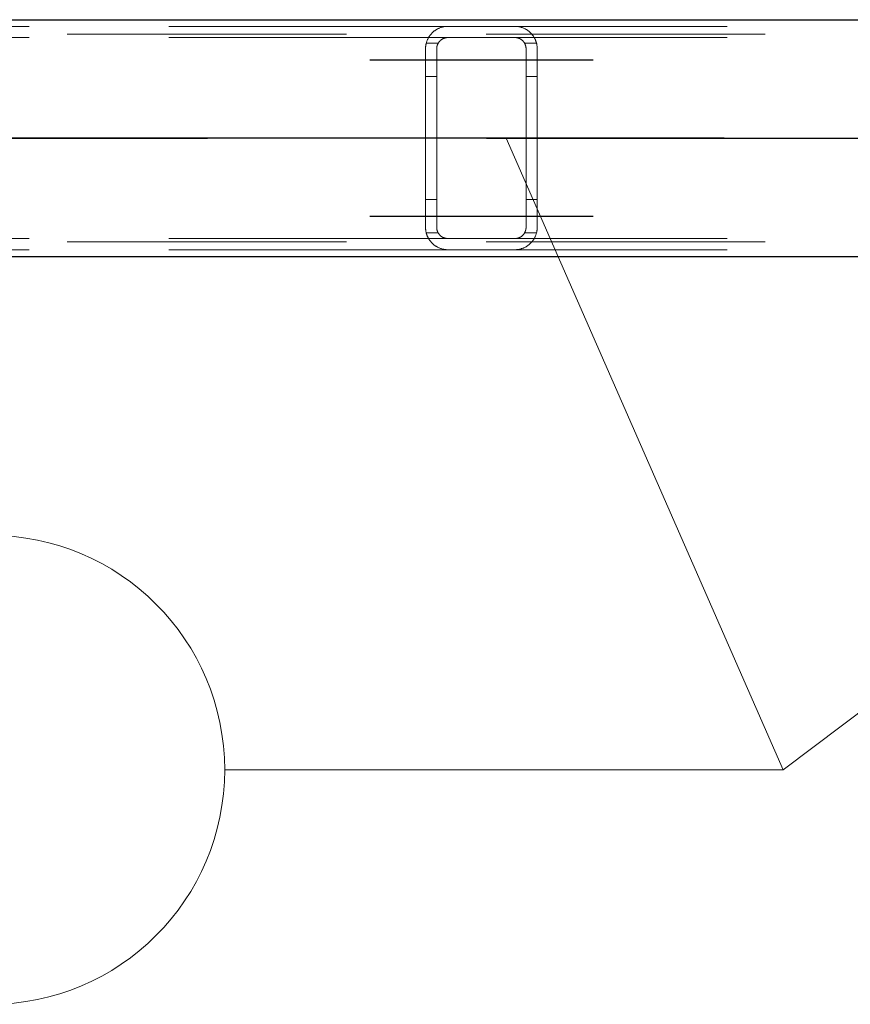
# Model space of a CAD drawing. Header units: millimetres. Extents: x -851 to 2, y 9346 to 10016.
# Tile 163 of 256: x -508 to -500.57, y 9385.17 to 9393.99. Entities that reach past the tile are written whole.
import ezdxf

# ---------------------------------------------------------------- set-up
doc = ezdxf.new("R2010")
doc.units = ezdxf.units.MM
doc.header["$LTSCALE"] = 10
doc.linetypes.add('HIDDEN', pattern=[0.375, 0.25, -0.125])
doc.linetypes.add('MITTE', pattern=[2, 1.25, -0.25, 0.25, -0.25])
for name, color, linetype, lineweight in [('PS_Hidden', 2, 'HIDDEN', 9), ('PS_Pos', 1, 'Continuous', 15), ('PS_Shape', 161, 'Continuous', 30), ('PS_SOLID', 7, 'Continuous', 30)]:
    doc.layers.add(name, color=color, linetype=linetype, lineweight=lineweight)
doc.layers.add('PS_Mid', color=5, linetype='MITTE')
doc.styles.add('simplex', font='simplex.shx', dxfattribs={"width": 0.75})

# ---------------------------------------------------------------- blocks, each defined once
blk = doc.blocks.new('*X1129')
at = {"layer": 'PS_Hidden', "color": 2, "linetype": 'HIDDEN'}
for p, q in [((-504.1684, 9393.932), (-513.5684, 9393.932)), ((-504.2862, 9393.8936), (-504.2823, 9393.8964)), ((-504.2823, 9393.8964), (-504.2783, 9393.8991)), ((-504.2783, 9393.8991), (-504.2741, 9393.9018)), ((-504.2741, 9393.9018), (-504.2697, 9393.9044)), ((-504.2697, 9393.9044), (-504.2652, 9393.907)), ((-504.2652, 9393.907), (-504.2605, 9393.9095)), ((-504.2605, 9393.9095), (-504.2556, 9393.9119)), ((-504.2556, 9393.9119), (-504.2506, 9393.9143)), ((-504.2506, 9393.9143), (-504.2455, 9393.9165)), ((-504.2455, 9393.9165), (-504.2402, 9393.9187)), ((-504.2402, 9393.9187), (-504.2348, 9393.9207)), ((-504.2348, 9393.9207), (-504.2293, 9393.9225)), ((-504.2293, 9393.9225), (-504.2236, 9393.9243)), ((-504.2236, 9393.9243), (-504.2177, 9393.9259)), ((-504.2177, 9393.9259), (-504.2114, 9393.9274)), ((-504.2114, 9393.9274), (-504.2046, 9393.9287)), ((-504.2046, 9393.9287), (-504.1976, 9393.9299)), ((-504.1976, 9393.9299), (-504.1904, 9393.9308)), ((-504.1904, 9393.9308), (-504.183, 9393.9315)), ((-504.183, 9393.9315), (-504.1756, 9393.9319)), ((-504.1756, 9393.9319), (-504.1684, 9393.932)), ((-504.1684, 9393.932), (-503.5684, 9393.932)), ((-504.1684, 9393.932), (-504.1684, 9393.932)), ((-494.1684, 9393.932), (-503.5684, 9393.932)), ((-503.5684, 9393.932), (-503.561, 9393.9319)), ((-503.561, 9393.9319), (-503.5536, 9393.9315)), ((-503.5536, 9393.9315), (-503.5464, 9393.9308)), ((-503.5464, 9393.9308), (-503.5392, 9393.9299)), ((-503.5392, 9393.9299), (-503.5323, 9393.9288)), ((-503.5323, 9393.9288), (-503.5257, 9393.9274)), ((-503.5257, 9393.9274), (-503.5194, 9393.9259)), ((-503.5194, 9393.9259), (-503.5134, 9393.9243)), ((-503.5134, 9393.9243), (-503.5078, 9393.9226)), ((-503.5078, 9393.9226), (-503.5025, 9393.9209)), ((-503.5025, 9393.9209), (-503.4973, 9393.919)), ((-503.4973, 9393.919), (-503.4923, 9393.917)), ((-503.4923, 9393.917), (-503.4873, 9393.9149)), ((-503.4873, 9393.9149), (-503.4825, 9393.9126)), ((-503.4825, 9393.9126), (-503.4778, 9393.9103)), ((-503.4778, 9393.9103), (-503.4732, 9393.9079)), ((-503.4732, 9393.9079), (-503.4687, 9393.9054)), ((-503.4687, 9393.9054), (-503.4643, 9393.9028)), ((-503.4643, 9393.9028), (-503.4601, 9393.9001)), ((-503.4601, 9393.9001), (-503.456, 9393.8974)), ((-503.456, 9393.8974), (-503.452, 9393.8946)), ((-503.452, 9393.8946), (-503.4481, 9393.8917)), ((-781.326, 9393.862), (-486.126, 9393.862)), ((-504.1684, 9393.832), (-513.5684, 9393.832)), ((-504.3545, 9393.8051), (-504.3528, 9393.8094)), ((-504.3528, 9393.8094), (-504.351, 9393.8136)), ((-504.351, 9393.8136), (-504.349, 9393.8178)), ((-504.349, 9393.8178), (-504.347, 9393.8219)), ((-504.347, 9393.8219), (-504.3449, 9393.826)), ((-504.3449, 9393.826), (-504.3427, 9393.83)), ((-504.3427, 9393.83), (-504.3404, 9393.834)), ((-504.3404, 9393.834), (-504.3381, 9393.8379)), ((-504.3381, 9393.8379), (-504.3356, 9393.8417)), ((-504.3356, 9393.8417), (-504.3331, 9393.8455)), ((-504.3331, 9393.8455), (-504.3305, 9393.8492)), ((-504.3305, 9393.8492), (-504.3278, 9393.8528)), ((-504.3278, 9393.8528), (-504.325, 9393.8564)), ((-504.325, 9393.8564), (-504.3222, 9393.8599)), ((-504.3222, 9393.8599), (-504.3193, 9393.8633)), ((-504.3193, 9393.8633), (-504.3163, 9393.8667)), ((-504.3163, 9393.8667), (-504.3132, 9393.8699)), ((-504.3132, 9393.8699), (-504.3101, 9393.8732)), ((-504.3101, 9393.8732), (-504.3069, 9393.8763)), ((-504.3069, 9393.8763), (-504.3036, 9393.8794)), ((-504.3036, 9393.8794), (-504.3003, 9393.8824)), ((-504.3003, 9393.8824), (-504.2969, 9393.8853)), ((-504.2969, 9393.8853), (-504.2934, 9393.8881)), ((-504.2934, 9393.8881), (-504.2899, 9393.8909)), ((-504.2899, 9393.8909), (-504.2862, 9393.8936)), ((-504.2349, 9393.8067), (-504.2367, 9393.805)), ((-504.2331, 9393.8082), (-504.2349, 9393.8067)), ((-504.2312, 9393.8098), (-504.2331, 9393.8082)), ((-504.2293, 9393.8113), (-504.2312, 9393.8098)), ((-504.2273, 9393.8129), (-504.2293, 9393.8113)), ((-504.2251, 9393.8144), (-504.2273, 9393.8129)), ((-504.2229, 9393.8158), (-504.2251, 9393.8144)), ((-504.2206, 9393.8173), (-504.2229, 9393.8158)), ((-504.2183, 9393.8187), (-504.2206, 9393.8173)), ((-504.2158, 9393.8201), (-504.2183, 9393.8187)), ((-504.2133, 9393.8214), (-504.2158, 9393.8201)), ((-504.2107, 9393.8226), (-504.2133, 9393.8214)), ((-504.208, 9393.8238), (-504.2107, 9393.8226)), ((-504.2053, 9393.825), (-504.208, 9393.8238)), ((-504.2025, 9393.826), (-504.2053, 9393.825)), ((-504.1996, 9393.827), (-504.2025, 9393.826)), ((-504.1967, 9393.8279), (-504.1996, 9393.827)), ((-504.1937, 9393.8288), (-504.1967, 9393.8279)), ((-504.1906, 9393.8295), (-504.1937, 9393.8288)), ((-504.1876, 9393.8302), (-504.1906, 9393.8295)), ((-504.1844, 9393.8307), (-504.1876, 9393.8302)), ((-504.1813, 9393.8312), (-504.1844, 9393.8307)), ((-504.1781, 9393.8316), (-504.1813, 9393.8312)), ((-504.1749, 9393.8318), (-504.1781, 9393.8316)), ((-504.1716, 9393.832), (-504.1749, 9393.8318)), ((-504.1684, 9393.832), (-504.1716, 9393.832)), ((-503.5684, 9393.832), (-504.1684, 9393.832)), ((-494.1684, 9393.832), (-503.5684, 9393.832)), ((-503.565, 9393.832), (-503.5684, 9393.832)), ((-503.5684, 9393.832), (-503.5684, 9393.832)), ((-503.5617, 9393.8318), (-503.565, 9393.832)), ((-503.5583, 9393.8315), (-503.5617, 9393.8318)), ((-503.5549, 9393.8311), (-503.5583, 9393.8315)), ((-503.5515, 9393.8306), (-503.5549, 9393.8311)), ((-503.5482, 9393.83), (-503.5515, 9393.8306)), ((-503.545, 9393.8293), (-503.5482, 9393.83)), ((-503.5419, 9393.8285), (-503.545, 9393.8293)), ((-503.5389, 9393.8276), (-503.5419, 9393.8285)), ((-503.536, 9393.8267), (-503.5389, 9393.8276)), ((-503.5333, 9393.8257), (-503.536, 9393.8267)), ((-503.5307, 9393.8246), (-503.5333, 9393.8257)), ((-503.5281, 9393.8235), (-503.5307, 9393.8246)), ((-503.5255, 9393.8223), (-503.5281, 9393.8235)), ((-503.523, 9393.8211), (-503.5255, 9393.8223)), ((-503.5205, 9393.8198), (-503.523, 9393.8211)), ((-503.5181, 9393.8184), (-503.5205, 9393.8198)), ((-503.5158, 9393.817), (-503.5181, 9393.8184)), ((-503.5135, 9393.8155), (-503.5158, 9393.817)), ((-503.5113, 9393.814), (-503.5135, 9393.8155)), ((-503.5091, 9393.8125), (-503.5113, 9393.814)), ((-503.5071, 9393.8109), (-503.5091, 9393.8125)), ((-503.505, 9393.8094), (-503.5071, 9393.8109)), ((-503.5031, 9393.8078), (-503.505, 9393.8094)), ((-503.5013, 9393.8062), (-503.5031, 9393.8078)), ((-503.4995, 9393.8046), (-503.5013, 9393.8062)), ((-503.4481, 9393.8917), (-503.4443, 9393.8889)), ((-503.4443, 9393.8889), (-503.4407, 9393.8859)), ((-503.4407, 9393.8859), (-503.4372, 9393.883)), ((-503.4372, 9393.883), (-503.4338, 9393.88)), ((-503.4338, 9393.88), (-503.4306, 9393.877)), ((-503.4306, 9393.877), (-503.4275, 9393.874)), ((-503.4275, 9393.874), (-503.4245, 9393.8709)), ((-503.4245, 9393.8709), (-503.4215, 9393.8678)), ((-503.4215, 9393.8678), (-503.4186, 9393.8646)), ((-503.4186, 9393.8646), (-503.4157, 9393.8612)), ((-503.4157, 9393.8612), (-503.4129, 9393.8579)), ((-503.4129, 9393.8579), (-503.4102, 9393.8544)), ((-503.4102, 9393.8544), (-503.4075, 9393.8508)), ((-503.4075, 9393.8508), (-503.4049, 9393.8472)), ((-503.4049, 9393.8472), (-503.4023, 9393.8435)), ((-503.4023, 9393.8435), (-503.3999, 9393.8397)), ((-503.3999, 9393.8397), (-503.3975, 9393.8359)), ((-503.3975, 9393.8359), (-503.3951, 9393.8319)), ((-503.3951, 9393.8319), (-503.3929, 9393.8279)), ((-503.3929, 9393.8279), (-503.3907, 9393.8239)), ((-503.3907, 9393.8239), (-503.3886, 9393.8197)), ((-503.3886, 9393.8197), (-503.3866, 9393.8155)), ((-503.3866, 9393.8155), (-503.3847, 9393.8113)), ((-503.3847, 9393.8113), (-503.3829, 9393.8069)), ((-503.3829, 9393.8069), (-503.3812, 9393.8025)), ((-504.3684, 9393.732), (-504.3683, 9393.7367)), ((-504.3684, 9392.132), (-504.3684, 9393.732)), ((-504.3683, 9393.7367), (-504.3681, 9393.7414)), ((-504.3681, 9393.7414), (-504.3679, 9393.7461)), ((-504.3679, 9393.7461), (-504.3675, 9393.7508)), ((-504.3675, 9393.7508), (-504.367, 9393.7554)), ((-504.367, 9393.7554), (-504.3664, 9393.7601)), ((-504.3664, 9393.7601), (-504.3656, 9393.7647)), ((-504.3656, 9393.7647), (-504.3648, 9393.7693)), ((-504.3648, 9393.7693), (-504.3639, 9393.7739)), ((-504.3639, 9393.7739), (-504.3629, 9393.7785)), ((-504.3629, 9393.7785), (-504.3617, 9393.783)), ((-504.255, 9393.782), (-504.362, 9393.782)), ((-504.3617, 9393.783), (-504.3605, 9393.7875)), ((-504.3605, 9393.7875), (-504.3591, 9393.792)), ((-504.3591, 9393.792), (-504.3577, 9393.7964)), ((-504.3577, 9393.7964), (-504.3562, 9393.8008)), ((-504.3562, 9393.8008), (-504.3545, 9393.8051)), ((-504.2683, 9393.7342), (-504.2684, 9393.732)), ((-504.2684, 9393.732), (-504.2684, 9392.132)), ((-504.2684, 9393.732), (-504.2684, 9393.732)), ((-504.2682, 9393.7385), (-504.2683, 9393.7363)), ((-504.2683, 9393.7363), (-504.2683, 9393.7342)), ((-504.268, 9393.7407), (-504.2682, 9393.7385)), ((-504.2678, 9393.7428), (-504.268, 9393.7407)), ((-504.2675, 9393.745), (-504.2678, 9393.7428)), ((-504.2672, 9393.7472), (-504.2675, 9393.745)), ((-504.2668, 9393.7494), (-504.2672, 9393.7472)), ((-504.2664, 9393.7515), (-504.2668, 9393.7494)), ((-504.266, 9393.7537), (-504.2664, 9393.7515)), ((-504.2655, 9393.7559), (-504.266, 9393.7537)), ((-504.2649, 9393.7581), (-504.2655, 9393.7559)), ((-504.2643, 9393.7602), (-504.2649, 9393.7581)), ((-504.2636, 9393.7624), (-504.2643, 9393.7602)), ((-504.2629, 9393.7645), (-504.2636, 9393.7624)), ((-504.2622, 9393.7666), (-504.2629, 9393.7645)), ((-504.2614, 9393.7688), (-504.2622, 9393.7666)), ((-504.2605, 9393.7709), (-504.2614, 9393.7688)), ((-504.2596, 9393.773), (-504.2605, 9393.7709)), ((-504.2587, 9393.775), (-504.2596, 9393.773)), ((-504.2577, 9393.7771), (-504.2587, 9393.775)), ((-504.2566, 9393.7791), (-504.2577, 9393.7771)), ((-504.2555, 9393.7811), (-504.2566, 9393.7791)), ((-504.2543, 9393.7831), (-504.2555, 9393.7811)), ((-504.2531, 9393.7851), (-504.2543, 9393.7831)), ((-504.2519, 9393.7871), (-504.2531, 9393.7851)), ((-504.2506, 9393.789), (-504.2519, 9393.7871)), ((-504.2492, 9393.7909), (-504.2506, 9393.789)), ((-504.2478, 9393.7927), (-504.2492, 9393.7909)), ((-504.2464, 9393.7946), (-504.2478, 9393.7927)), ((-504.2449, 9393.7964), (-504.2464, 9393.7946)), ((-504.2434, 9393.7982), (-504.2449, 9393.7964)), ((-504.2418, 9393.8), (-504.2434, 9393.7982)), ((-504.2401, 9393.8017), (-504.2418, 9393.8)), ((-504.2385, 9393.8034), (-504.2401, 9393.8017)), ((-504.2367, 9393.805), (-504.2385, 9393.8034)), ((-503.4979, 9393.803), (-503.4995, 9393.8046)), ((-503.4963, 9393.8013), (-503.4979, 9393.803)), ((-503.4947, 9393.7997), (-503.4963, 9393.8013)), ((-503.4932, 9393.798), (-503.4947, 9393.7997)), ((-503.4918, 9393.7963), (-503.4932, 9393.798)), ((-503.4903, 9393.7945), (-503.4918, 9393.7963)), ((-503.489, 9393.7927), (-503.4903, 9393.7945)), ((-503.4876, 9393.7909), (-503.489, 9393.7927)), ((-503.4863, 9393.789), (-503.4876, 9393.7909)), ((-503.485, 9393.7871), (-503.4863, 9393.789)), ((-503.4838, 9393.7852), (-503.485, 9393.7871)), ((-503.4827, 9393.7832), (-503.4838, 9393.7852)), ((-503.4815, 9393.7812), (-503.4827, 9393.7832)), ((-503.3747, 9393.782), (-503.4818, 9393.782)), ((-503.4804, 9393.7792), (-503.4815, 9393.7812)), ((-503.4794, 9393.7772), (-503.4804, 9393.7792)), ((-503.4784, 9393.7752), (-503.4794, 9393.7772)), ((-503.4774, 9393.7731), (-503.4784, 9393.7752)), ((-503.4765, 9393.771), (-503.4774, 9393.7731)), ((-503.4757, 9393.7689), (-503.4765, 9393.771)), ((-503.4749, 9393.7668), (-503.4757, 9393.7689)), ((-503.4741, 9393.7647), (-503.4749, 9393.7668)), ((-503.4734, 9393.7625), (-503.4741, 9393.7647)), ((-503.4727, 9393.7604), (-503.4734, 9393.7625)), ((-503.4721, 9393.7582), (-503.4727, 9393.7604)), ((-503.4715, 9393.7561), (-503.4721, 9393.7582)), ((-503.4709, 9393.7539), (-503.4715, 9393.7561)), ((-503.4705, 9393.7517), (-503.4709, 9393.7539)), ((-503.47, 9393.7495), (-503.4705, 9393.7517)), ((-503.4696, 9393.7473), (-503.47, 9393.7495)), ((-503.4693, 9393.7451), (-503.4696, 9393.7473)), ((-503.469, 9393.7429), (-503.4693, 9393.7451)), ((-503.4688, 9393.7408), (-503.469, 9393.7429)), ((-503.4686, 9393.7386), (-503.4688, 9393.7408)), ((-503.4685, 9393.7364), (-503.4686, 9393.7386)), ((-503.4684, 9393.7342), (-503.4685, 9393.7364)), ((-503.4684, 9393.732), (-503.4684, 9393.7342)), ((-503.4684, 9392.132), (-503.4684, 9393.732)), ((-503.3812, 9393.8025), (-503.3796, 9393.7981)), ((-503.3796, 9393.7981), (-503.3781, 9393.7936)), ((-503.3781, 9393.7936), (-503.3767, 9393.7891)), ((-503.3767, 9393.7891), (-503.3754, 9393.7845)), ((-503.3754, 9393.7845), (-503.3742, 9393.7798)), ((-503.3742, 9393.7798), (-503.3731, 9393.7752)), ((-503.3731, 9393.7752), (-503.3721, 9393.7704)), ((-503.3721, 9393.7704), (-503.3713, 9393.7657)), ((-503.3713, 9393.7657), (-503.3705, 9393.7609)), ((-503.3705, 9393.7609), (-503.3699, 9393.7562)), ((-503.3699, 9393.7562), (-503.3693, 9393.7514)), ((-503.3693, 9393.7514), (-503.3689, 9393.7465)), ((-503.3689, 9393.7465), (-503.3686, 9393.7417)), ((-503.3686, 9393.7417), (-503.3684, 9393.7369)), ((-503.3684, 9393.7369), (-503.3684, 9393.732)), ((-503.3684, 9393.732), (-503.3684, 9392.132)), ((-504.2684, 9393.482), (-504.3684, 9393.482)), ((-503.3684, 9393.482), (-503.4684, 9393.482)), ((-504.2684, 9392.382), (-504.3684, 9392.382)), ((-503.3684, 9392.382), (-503.4684, 9392.382)), ((-504.3683, 9392.1273), (-504.3684, 9392.132)), ((-504.2684, 9392.132), (-504.2683, 9392.1299)), ((-503.4684, 9392.1299), (-503.4684, 9392.132)), ((-503.3684, 9392.132), (-503.3684, 9392.1272)), ((-504.3681, 9392.1227), (-504.3683, 9392.1273)), ((-504.3679, 9392.118), (-504.3681, 9392.1227)), ((-504.3675, 9392.1133), (-504.3679, 9392.118)), ((-504.367, 9392.1086), (-504.3675, 9392.1133)), ((-504.3664, 9392.104), (-504.367, 9392.1086)), ((-504.3656, 9392.0993), (-504.3664, 9392.104)), ((-504.3648, 9392.0947), (-504.3656, 9392.0993)), ((-504.3639, 9392.0902), (-504.3648, 9392.0947)), ((-504.3629, 9392.0856), (-504.3639, 9392.0902)), ((-504.3617, 9392.0811), (-504.3629, 9392.0856)), ((-504.255, 9392.082), (-504.362, 9392.082)), ((-504.3605, 9392.0766), (-504.3617, 9392.0811)), ((-504.3591, 9392.0721), (-504.3605, 9392.0766)), ((-504.3577, 9392.0677), (-504.3591, 9392.0721)), ((-504.3562, 9392.0633), (-504.3577, 9392.0677)), ((-504.3545, 9392.059), (-504.3562, 9392.0633)), ((-504.3528, 9392.0547), (-504.3545, 9392.059)), ((-504.351, 9392.0504), (-504.3528, 9392.0547)), ((-504.349, 9392.0463), (-504.351, 9392.0504)), ((-504.347, 9392.0421), (-504.349, 9392.0463)), ((-504.3449, 9392.0381), (-504.347, 9392.0421)), ((-504.2683, 9392.1299), (-504.2683, 9392.1277)), ((-504.2683, 9392.1277), (-504.2682, 9392.1256)), ((-504.2682, 9392.1256), (-504.268, 9392.1234)), ((-504.268, 9392.1234), (-504.2678, 9392.1212)), ((-504.2678, 9392.1212), (-504.2675, 9392.1191)), ((-504.2675, 9392.1191), (-504.2672, 9392.1169)), ((-504.2672, 9392.1169), (-504.2668, 9392.1147)), ((-504.2668, 9392.1147), (-504.2664, 9392.1125)), ((-504.2664, 9392.1125), (-504.266, 9392.1104)), ((-504.266, 9392.1104), (-504.2655, 9392.1082)), ((-504.2655, 9392.1082), (-504.2649, 9392.106)), ((-504.2649, 9392.106), (-504.2643, 9392.1039)), ((-504.2643, 9392.1039), (-504.2636, 9392.1017)), ((-504.2636, 9392.1017), (-504.2629, 9392.0996)), ((-504.2629, 9392.0996), (-504.2622, 9392.0974)), ((-504.2622, 9392.0974), (-504.2614, 9392.0953)), ((-504.2614, 9392.0953), (-504.2605, 9392.0932)), ((-504.2605, 9392.0932), (-504.2596, 9392.0911)), ((-504.2596, 9392.0911), (-504.2587, 9392.089)), ((-504.2587, 9392.089), (-504.2577, 9392.087)), ((-504.2577, 9392.087), (-504.2566, 9392.085)), ((-504.2566, 9392.085), (-504.2555, 9392.0829)), ((-504.2555, 9392.0829), (-504.2543, 9392.0809)), ((-504.2543, 9392.0809), (-504.2531, 9392.079)), ((-504.2531, 9392.079), (-504.2519, 9392.077)), ((-504.2519, 9392.077), (-504.2506, 9392.0751)), ((-504.2506, 9392.0751), (-504.2492, 9392.0732)), ((-504.2492, 9392.0732), (-504.2478, 9392.0713)), ((-504.2478, 9392.0713), (-504.2464, 9392.0695)), ((-504.2464, 9392.0695), (-504.2449, 9392.0677)), ((-504.2449, 9392.0677), (-504.2434, 9392.0659)), ((-504.2434, 9392.0659), (-504.2418, 9392.0641)), ((-504.2418, 9392.0641), (-504.2401, 9392.0624)), ((-504.2401, 9392.0624), (-504.2385, 9392.0607)), ((-504.2385, 9392.0607), (-504.2367, 9392.059)), ((-504.2367, 9392.059), (-504.2349, 9392.0574)), ((-504.2349, 9392.0574), (-504.2331, 9392.0558)), ((-504.2331, 9392.0558), (-504.2312, 9392.0543)), ((-504.2312, 9392.0543), (-504.2293, 9392.0527)), ((-504.2293, 9392.0527), (-504.2273, 9392.0512)), ((-504.2273, 9392.0512), (-504.2251, 9392.0497)), ((-504.2251, 9392.0497), (-504.2229, 9392.0482)), ((-504.2229, 9392.0482), (-504.2206, 9392.0468)), ((-504.2206, 9392.0468), (-504.2183, 9392.0454)), ((-504.2183, 9392.0454), (-504.2158, 9392.044)), ((-504.2158, 9392.044), (-504.2133, 9392.0427)), ((-504.2133, 9392.0427), (-504.2107, 9392.0414)), ((-503.5255, 9392.0417), (-503.523, 9392.043)), ((-503.523, 9392.043), (-503.5205, 9392.0443)), ((-503.5205, 9392.0443), (-503.5181, 9392.0457)), ((-503.5181, 9392.0457), (-503.5158, 9392.0471)), ((-503.5158, 9392.0471), (-503.5135, 9392.0485)), ((-503.5135, 9392.0485), (-503.5113, 9392.05)), ((-503.5113, 9392.05), (-503.5091, 9392.0516)), ((-503.5091, 9392.0516), (-503.5071, 9392.0531)), ((-503.5071, 9392.0531), (-503.505, 9392.0547)), ((-503.505, 9392.0547), (-503.5031, 9392.0563)), ((-503.5031, 9392.0563), (-503.5013, 9392.0579)), ((-503.5013, 9392.0579), (-503.4995, 9392.0595)), ((-503.4995, 9392.0595), (-503.4979, 9392.0611)), ((-503.4979, 9392.0611), (-503.4963, 9392.0627)), ((-503.4963, 9392.0627), (-503.4947, 9392.0644)), ((-503.4947, 9392.0644), (-503.4932, 9392.0661)), ((-503.4932, 9392.0661), (-503.4918, 9392.0678)), ((-503.4918, 9392.0678), (-503.4903, 9392.0696)), ((-503.4903, 9392.0696), (-503.489, 9392.0714)), ((-503.489, 9392.0714), (-503.4876, 9392.0732)), ((-503.4876, 9392.0732), (-503.4863, 9392.0751)), ((-503.4863, 9392.0751), (-503.485, 9392.077)), ((-503.485, 9392.077), (-503.4838, 9392.0789)), ((-503.4838, 9392.0789), (-503.4827, 9392.0809)), ((-503.4827, 9392.0809), (-503.4815, 9392.0828)), ((-503.3747, 9392.082), (-503.4818, 9392.082)), ((-503.4815, 9392.0828), (-503.4804, 9392.0848)), ((-503.4804, 9392.0848), (-503.4794, 9392.0868)), ((-503.4794, 9392.0868), (-503.4784, 9392.0889)), ((-503.4784, 9392.0889), (-503.4774, 9392.091)), ((-503.4774, 9392.091), (-503.4765, 9392.093)), ((-503.4765, 9392.093), (-503.4757, 9392.0951)), ((-503.4757, 9392.0951), (-503.4749, 9392.0973)), ((-503.4749, 9392.0973), (-503.4741, 9392.0994)), ((-503.4741, 9392.0994), (-503.4734, 9392.1015)), ((-503.4734, 9392.1015), (-503.4727, 9392.1037)), ((-503.4727, 9392.1037), (-503.4721, 9392.1058)), ((-503.4721, 9392.1058), (-503.4715, 9392.108)), ((-503.4715, 9392.108), (-503.4709, 9392.1102)), ((-503.4709, 9392.1102), (-503.4705, 9392.1124)), ((-503.4705, 9392.1124), (-503.47, 9392.1146)), ((-503.47, 9392.1146), (-503.4696, 9392.1167)), ((-503.4696, 9392.1167), (-503.4693, 9392.1189)), ((-503.4693, 9392.1189), (-503.469, 9392.1211)), ((-503.469, 9392.1211), (-503.4688, 9392.1233)), ((-503.4688, 9392.1233), (-503.4686, 9392.1255)), ((-503.4686, 9392.1255), (-503.4685, 9392.1277)), ((-503.4685, 9392.1277), (-503.4684, 9392.1299)), ((-503.3886, 9392.0443), (-503.3907, 9392.0402)), ((-503.3866, 9392.0485), (-503.3886, 9392.0443)), ((-503.3847, 9392.0528), (-503.3866, 9392.0485)), ((-503.3829, 9392.0571), (-503.3847, 9392.0528)), ((-503.3812, 9392.0615), (-503.3829, 9392.0571)), ((-503.3796, 9392.066), (-503.3812, 9392.0615)), ((-503.3781, 9392.0705), (-503.3796, 9392.066)), ((-503.3767, 9392.075), (-503.3781, 9392.0705)), ((-503.3754, 9392.0796), (-503.3767, 9392.075)), ((-503.3742, 9392.0842), (-503.3754, 9392.0796)), ((-503.3731, 9392.0889), (-503.3742, 9392.0842)), ((-503.3721, 9392.0936), (-503.3731, 9392.0889)), ((-503.3713, 9392.0984), (-503.3721, 9392.0936)), ((-503.3705, 9392.1031), (-503.3713, 9392.0984)), ((-503.3699, 9392.1079), (-503.3705, 9392.1031)), ((-503.3693, 9392.1127), (-503.3699, 9392.1079)), ((-503.3689, 9392.1175), (-503.3693, 9392.1127)), ((-503.3686, 9392.1224), (-503.3689, 9392.1175)), ((-503.3684, 9392.1272), (-503.3686, 9392.1224)), ((-781.326, 9392.002), (-486.126, 9392.002)), ((-504.1684, 9392.032), (-513.5684, 9392.032)), ((-504.3427, 9392.034), (-504.3449, 9392.0381)), ((-504.3404, 9392.0301), (-504.3427, 9392.034)), ((-504.3381, 9392.0262), (-504.3404, 9392.0301)), ((-504.3356, 9392.0224), (-504.3381, 9392.0262)), ((-504.3331, 9392.0186), (-504.3356, 9392.0224)), ((-504.3305, 9392.0149), (-504.3331, 9392.0186)), ((-504.3278, 9392.0113), (-504.3305, 9392.0149)), ((-504.325, 9392.0077), (-504.3278, 9392.0113)), ((-504.3222, 9392.0042), (-504.325, 9392.0077)), ((-504.3193, 9392.0008), (-504.3222, 9392.0042)), ((-504.3163, 9391.9974), (-504.3193, 9392.0008)), ((-504.3132, 9391.9941), (-504.3163, 9391.9974)), ((-504.3101, 9391.9909), (-504.3132, 9391.9941)), ((-504.3069, 9391.9878), (-504.3101, 9391.9909)), ((-504.3036, 9391.9847), (-504.3069, 9391.9878)), ((-504.3003, 9391.9817), (-504.3036, 9391.9847)), ((-504.2969, 9391.9788), (-504.3003, 9391.9817)), ((-504.2934, 9391.9759), (-504.2969, 9391.9788)), ((-504.2899, 9391.9732), (-504.2934, 9391.9759)), ((-504.2862, 9391.9704), (-504.2899, 9391.9732)), ((-504.2823, 9391.9677), (-504.2862, 9391.9704)), ((-504.2783, 9391.965), (-504.2823, 9391.9677)), ((-504.2741, 9391.9623), (-504.2783, 9391.965)), ((-504.2697, 9391.9597), (-504.2741, 9391.9623)), ((-504.2652, 9391.9571), (-504.2697, 9391.9597)), ((-504.2605, 9391.9546), (-504.2652, 9391.9571)), ((-504.2556, 9391.9521), (-504.2605, 9391.9546)), ((-504.2107, 9392.0414), (-504.208, 9392.0402)), ((-504.208, 9392.0402), (-504.2053, 9392.0391)), ((-504.2053, 9392.0391), (-504.2025, 9392.038)), ((-504.2025, 9392.038), (-504.1996, 9392.037)), ((-504.1996, 9392.037), (-504.1967, 9392.0361)), ((-504.1967, 9392.0361), (-504.1937, 9392.0353)), ((-504.1937, 9392.0353), (-504.1906, 9392.0345)), ((-504.1906, 9392.0345), (-504.1876, 9392.0339)), ((-504.1876, 9392.0339), (-504.1844, 9392.0333)), ((-504.1844, 9392.0333), (-504.1813, 9392.0329)), ((-504.1813, 9392.0329), (-504.1781, 9392.0325)), ((-504.1781, 9392.0325), (-504.1749, 9392.0322)), ((-504.1749, 9392.0322), (-504.1716, 9392.0321)), ((-504.1716, 9392.0321), (-504.1684, 9392.032)), ((-504.1684, 9392.032), (-503.5684, 9392.032)), ((-503.5684, 9392.032), (-503.565, 9392.0321)), ((-494.1684, 9392.032), (-503.5684, 9392.032)), ((-503.565, 9392.0321), (-503.5617, 9392.0323)), ((-503.5617, 9392.0323), (-503.5583, 9392.0326)), ((-503.5583, 9392.0326), (-503.5549, 9392.033)), ((-503.5549, 9392.033), (-503.5515, 9392.0335)), ((-503.5515, 9392.0335), (-503.5482, 9392.0341)), ((-503.5482, 9392.0341), (-503.545, 9392.0348)), ((-503.545, 9392.0348), (-503.5419, 9392.0356)), ((-503.5419, 9392.0356), (-503.5389, 9392.0365)), ((-503.5389, 9392.0365), (-503.536, 9392.0374)), ((-503.536, 9392.0374), (-503.5333, 9392.0384)), ((-503.5333, 9392.0384), (-503.5307, 9392.0394)), ((-503.5307, 9392.0394), (-503.5281, 9392.0405)), ((-503.5281, 9392.0405), (-503.5255, 9392.0417)), ((-503.4732, 9391.9562), (-503.4778, 9391.9538)), ((-503.4687, 9391.9587), (-503.4732, 9391.9562)), ((-503.4643, 9391.9613), (-503.4687, 9391.9587)), ((-503.4601, 9391.964), (-503.4643, 9391.9613)), ((-503.456, 9391.9667), (-503.4601, 9391.964)), ((-503.452, 9391.9695), (-503.456, 9391.9667)), ((-503.4481, 9391.9723), (-503.452, 9391.9695)), ((-503.4443, 9391.9752), (-503.4481, 9391.9723)), ((-503.4407, 9391.9781), (-503.4443, 9391.9752)), ((-503.4372, 9391.9811), (-503.4407, 9391.9781)), ((-503.4338, 9391.9841), (-503.4372, 9391.9811)), ((-503.4306, 9391.9871), (-503.4338, 9391.9841)), ((-503.4275, 9391.9901), (-503.4306, 9391.9871)), ((-503.4245, 9391.9932), (-503.4275, 9391.9901)), ((-503.4215, 9391.9963), (-503.4245, 9391.9932)), ((-503.4186, 9391.9995), (-503.4215, 9391.9963)), ((-503.4157, 9392.0028), (-503.4186, 9391.9995)), ((-503.4129, 9392.0062), (-503.4157, 9392.0028)), ((-503.4102, 9392.0097), (-503.4129, 9392.0062)), ((-503.4075, 9392.0132), (-503.4102, 9392.0097)), ((-503.4049, 9392.0169), (-503.4075, 9392.0132)), ((-503.4023, 9392.0206), (-503.4049, 9392.0169)), ((-503.3999, 9392.0244), (-503.4023, 9392.0206)), ((-503.3975, 9392.0282), (-503.3999, 9392.0244)), ((-503.3951, 9392.0321), (-503.3975, 9392.0282)), ((-503.3929, 9392.0361), (-503.3951, 9392.0321)), ((-503.3907, 9392.0402), (-503.3929, 9392.0361)), ((-504.1684, 9391.932), (-513.5684, 9391.932)), ((-504.2506, 9391.9498), (-504.2556, 9391.9521)), ((-504.2455, 9391.9475), (-504.2506, 9391.9498)), ((-504.2402, 9391.9454), (-504.2455, 9391.9475)), ((-504.2348, 9391.9434), (-504.2402, 9391.9454)), ((-504.2293, 9391.9415), (-504.2348, 9391.9434)), ((-504.2236, 9391.9398), (-504.2293, 9391.9415)), ((-504.2177, 9391.9382), (-504.2236, 9391.9398)), ((-504.2114, 9391.9367), (-504.2177, 9391.9382)), ((-504.2046, 9391.9354), (-504.2114, 9391.9367)), ((-504.1976, 9391.9342), (-504.2046, 9391.9354)), ((-504.1904, 9391.9333), (-504.1976, 9391.9342)), ((-504.183, 9391.9326), (-504.1904, 9391.9333)), ((-504.1756, 9391.9322), (-504.183, 9391.9326)), ((-504.1684, 9391.932), (-504.1756, 9391.9322)), ((-503.5684, 9391.932), (-504.1684, 9391.932)), ((-503.561, 9391.9322), (-503.5684, 9391.932)), ((-494.1684, 9391.932), (-503.5684, 9391.932)), ((-503.5536, 9391.9326), (-503.561, 9391.9322)), ((-503.5464, 9391.9333), (-503.5536, 9391.9326)), ((-503.5392, 9391.9342), (-503.5464, 9391.9333)), ((-503.5323, 9391.9353), (-503.5392, 9391.9342)), ((-503.5257, 9391.9366), (-503.5323, 9391.9353)), ((-503.5194, 9391.9381), (-503.5257, 9391.9366)), ((-503.5134, 9391.9397), (-503.5194, 9391.9381)), ((-503.5078, 9391.9414), (-503.5134, 9391.9397)), ((-503.5025, 9391.9432), (-503.5078, 9391.9414)), ((-503.4973, 9391.9451), (-503.5025, 9391.9432)), ((-503.4923, 9391.9471), (-503.4973, 9391.9451)), ((-503.4873, 9391.9492), (-503.4923, 9391.9471)), ((-503.4825, 9391.9514), (-503.4873, 9391.9492)), ((-503.4778, 9391.9538), (-503.4825, 9391.9514))]:
    blk.add_line(p, q, dxfattribs=at)
at = {"layer": 'PS_Mid', "color": 5, "linetype": 'MITTE'}
for p, q in [((-504.8684, 9393.632), (-503.7684, 9393.632)), ((-504.8684, 9393.632), (-503.7684, 9393.632)), ((-503.9684, 9393.632), (-502.8684, 9393.632)), ((-503.9684, 9393.632), (-502.8684, 9393.632)), ((-783.8217, 9392.932), (-483.6304, 9392.932)), ((-481.6947, 9392.932), (-536.0421, 9392.932)), ((-503.8684, 9392.932), (-503.8684, 9392.932)), ((-504.8684, 9392.232), (-503.7684, 9392.232)), ((-504.8684, 9392.232), (-503.7684, 9392.232)), ((-503.9684, 9392.232), (-502.8684, 9392.232)), ((-503.9684, 9392.232), (-502.8684, 9392.232))]:
    blk.add_line(p, q, dxfattribs=at)
at = {"layer": 'PS_SOLID', "color": 7, "linetype": 'Continuous'}
for p, q in [((-781.326, 9393.992), (-486.126, 9393.992)), ((-781.326, 9391.872), (-486.126, 9391.872))]:
    blk.add_line(p, q, dxfattribs=at)
blk = doc.blocks.new('*X1408')
at = {"color": 1}
for p in [(-493.6459, 9392.932), (-506.167, 9387.2738)]:
    blk.add_line(p, (-501.167, 9387.2738), dxfattribs=at)
blk.add_arc((-508.267, 9387.2738), 2.1, 270, 90, dxfattribs=at)
blk = doc.blocks.new('*X1409')
at = {"color": 1}
for p, q in [((-503.6459, 9392.932), (-501.167, 9387.2738)), ((-513.0884, 9389.3738), (-508.267, 9389.3738)), ((-506.167, 9387.2738), (-501.167, 9387.2738)), ((-513.0884, 9385.1738), (-508.267, 9385.1738))]:
    blk.add_line(p, q, dxfattribs=at)
for centre, start, end in [((-513.0884, 9387.2738), 90, 270), ((-508.267, 9387.2738), 270, 90)]:
    blk.add_arc(centre, 2.1, start, end, dxfattribs=at)
at = {"color": 30, "style": 'simplex', "width": 0.75}
blk.add_text('591', height=3, dxfattribs=at).set_placement((-513.0884, 9385.7738))

msp = doc.modelspace()

# ---------------------------------------------------------------- block references
at = {"layer": 'PS_Pos'}
for name in ['*X1408', '*X1409']:
    msp.add_blockref(name, (0, 0), dxfattribs=at)
at = {"layer": 'PS_Shape', "color": 31}
msp.add_blockref('*X1129', (0, 0), dxfattribs=at)

doc.saveas('drawing.dxf')
